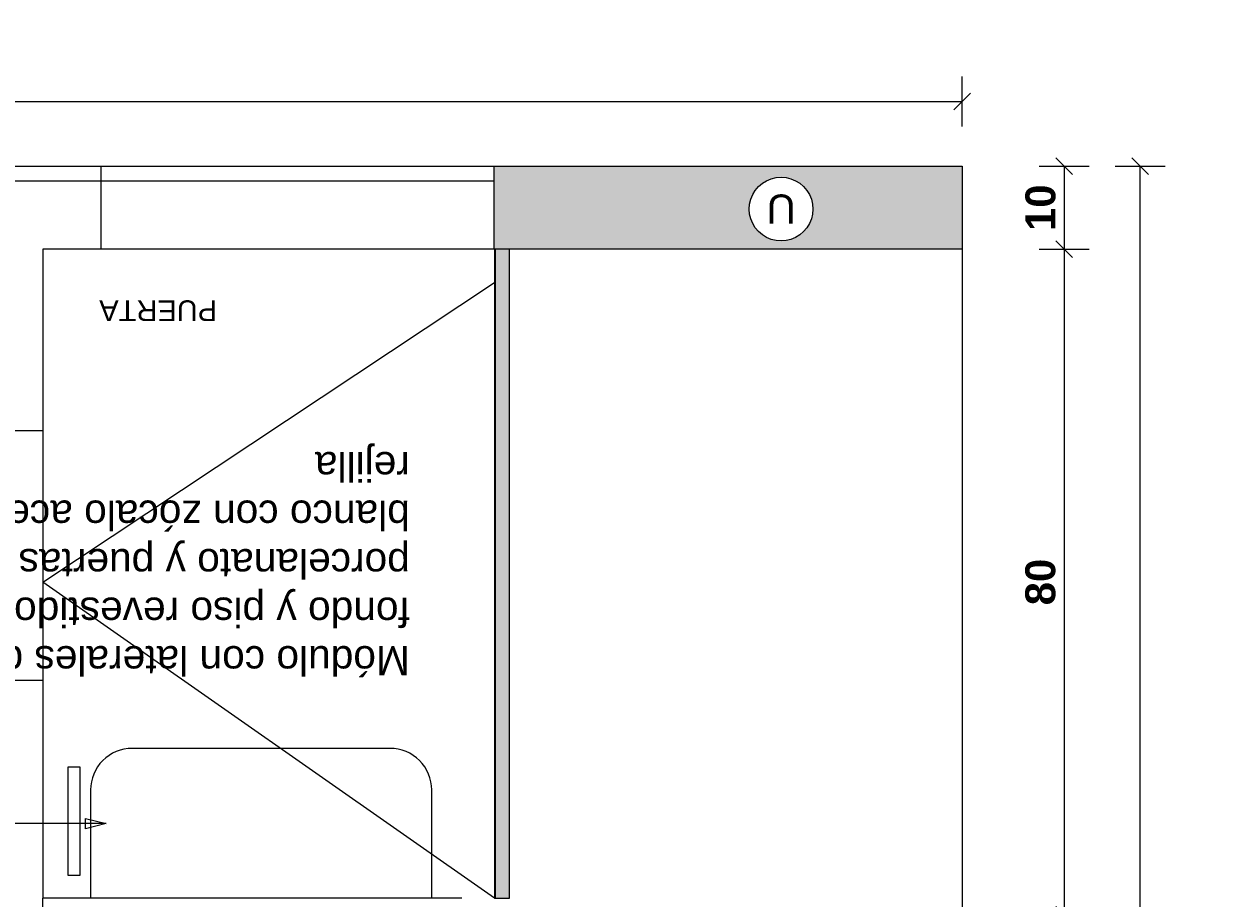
# Model space of a CAD drawing. Header units: millimetres. Extents: x -989 to -850, y -581 to -509.
# Tile 16 of 52: x -957.86 to -956.42, y -579.36 to -578.31. Entities that reach past the tile are written whole.
import ezdxf
from ezdxf.enums import TextEntityAlignment as Align

# ---------------------------------------------------------------- set-up
doc = ezdxf.new("R2010")
doc.units = ezdxf.units.MM
doc.header["$LTSCALE"] = 0.2
doc.set_wipeout_variables(frame=1)
for name, color, linetype in [('A-ALBA-0', 253, 'Continuous'), ('A-ALBA-0 @ 20', 253, 'Continuous'), ('A-ALBA-4', 6, 'Continuous'), ('A-ANNO-NIV', 2, 'Continuous'), ('A-ANOT-COTA-PARC', 1, 'Continuous'), ('AE-ALBA-1', 1, 'Continuous'), ('TXT COTA', 3, 'Continuous')]:
    doc.layers.add(name, color=color, linetype=linetype)
doc.styles.add('arial', font='arial.ttf')
doc.styles.add('BIS-ANOT', font='swiss.ttf')
doc.styles.add('BIS-COTA', font='swissb.ttf')
doc.styles.add('BIS-COTA-ACUM', font='swissi.ttf', dxfattribs={"oblique": 20})
doc.styles.add('E5-100', font='micross.ttf')
doc.dimstyles.new('BIS-COTA-ACUM', dxfattribs={"dimscale": 0.9, "dimtxt": 0.0016, "dimasz": 0.001, "dimexe": 0.0035, "dimexo": 0, "dimgap": 0.0005, "dimtad": 1, "dimdec": 1, "dimlfac": 100, "dimrnd": 1, "dimzin": 9, "dimdsep": 46, "dimtxsty": 'BIS-COTA-ACUM', "dimblk1": 'MARK1', "dimblk2": 'MARK2', "dimsah": 1, "dimcen": 0, "dimclrd": 1, "dimclre": 256, "dimclrt": 256, "dimaunit": 1, "dimadec": 0, "dimazin": 0, "dimtfac": 1, "dimtdec": 1, "dimtix": 1, "dimtmove": 2, "dimatfit": 3, "dimldrblk": 'MARK1', "dimfxl": 1, "dimtolj": 1, "dimarcsym": 1})
doc.dimstyles.new('BIS-COTA-NIVE', dxfattribs={"dimscale": 1.8, "dimtxt": 0.0018, "dimasz": 0.0015, "dimexe": 0, "dimexo": 0, "dimgap": 0.0027, "dimtad": 2, "dimtih": 1, "dimtoh": 1, "dimzin": 1, "dimdsep": 46, "dimtxsty": 'BIS-COTA', "dimblk1": 'MARK1', "dimblk2": 'MARK2', "dimsah": 1, "dimcen": 0.0015, "dimclrd": 1, "dimclre": 1, "dimaunit": 1, "dimadec": 0, "dimazin": 0, "dimtfac": 1, "dimtix": 1, "dimtofl": 0, "dimtmove": 2, "dimatfit": 3, "dimldrblk": 'MARK1', "dimfxl": 1, "dimtolj": 1, "dimarcsym": 0})
doc.dimstyles.new('BIS-COTA-PARC', dxfattribs={"dimscale": 0, "dimtxt": 0.0018, "dimasz": 0.001, "dimexe": 0.0015, "dimexo": 0, "dimgap": 0.0005, "dimtad": 1, "dimdec": 0, "dimlfac": 100, "dimzin": 9, "dimdsep": 46, "dimtxsty": 'BIS-COTA', "dimblk": 'OBLIQUE', "dimcen": 2.5, "dimclrd": 256, "dimclre": 251, "dimclrt": 2, "dimadec": 1, "dimazin": 2, "dimtfac": 1, "dimtdec": 0, "dimtix": 1, "dimtmove": 2, "dimatfit": 3, "dimldrblk": 'DOT', "dimfxl": 0.0015, "dimfxlon": 1, "dimtolj": 1, "dimtzin": 0, "dimarcsym": 0})

# ---------------------------------------------------------------- blocks, each defined once
blk = doc.blocks.new('*D606')
at = {"layer": 'A-ALBA-0', "color": 1, "lineweight": -2, "transparency": 16777216}
for p, q in [((-956.9701, -579.3798), (-957.0301, -579.3798)), ((-957.0301, -579.3798), (-956.872, -579.5228)), ((-956.872, -579.5228), (-957.1193, -579.5228))]:
    blk.add_line(p, q, dxfattribs=at)
at = {"layer": 'Defpoints', "color": 0, "transparency": 16777216}
for p in [(-963.8326, -578.4798), (-956.9701, -579.3798), (-956.932, -579.5228)]:
    blk.add_point(p, dxfattribs=at)
at = {"layer": 'A-ALBA-0', "color": 0, "transparency": 16777216, "insert": (-957.0527, -579.4502), "char_height": 0.036, "attachment_point": 5, "style": 'BIS-COTA'}
blk.add_mtext('\\A1;+0.90', dxfattribs=at)
blk = doc.blocks.new('MARK1')
at = {"color": 0}
for p, q in [((1, 0), (-1, 0)), ((0, 1.5), (0, -1.5))]:
    blk.add_line(p, q, dxfattribs=at)
blk.add_lwpolyline([(0.5, 0.5), (-0.5, -0.5)], dxfattribs=at)
blk = doc.blocks.new('MARK2')
at = {"color": 0}
for p, q in [((1, 0), (-1, 0)), ((0, 1.5), (0, -1.5))]:
    blk.add_line(p, q, dxfattribs=at)
blk.add_lwpolyline([(0.5, 0.5), (-0.5, -0.5)], dxfattribs=at)
blk = doc.blocks.new('*D607')
at = {"layer": 'A-ANNO-NIV', "color": 1, "lineweight": -2, "transparency": 16777216}
for p, q in [((-956.8723, -580.5898), (-956.9323, -580.5898)), ((-956.9323, -580.5898), (-956.7872, -580.7389)), ((-956.7872, -580.7389), (-957.0269, -580.7389))]:
    blk.add_line(p, q, dxfattribs=at)
at = {"layer": 'Defpoints', "color": 0, "transparency": 16777216}
for p in [(-963.2989, -578.4798), (-956.8723, -580.5898), (-956.8472, -580.7389)]:
    blk.add_point(p, dxfattribs=at)
at = {"layer": 'A-ANNO-NIV', "color": 0, "transparency": 16777216, "insert": (-956.964, -580.6669), "char_height": 0.036, "attachment_point": 5, "style": 'BIS-COTA'}
blk.add_mtext('\\A1;+2.11', dxfattribs=at)
blk = doc.blocks.new('_Oblique')
at = {"layer": 'TXT COTA', "color": 0, "lineweight": -2}
blk.add_line((-0.5, -0.5), (0.5, 0.5), dxfattribs=at)
blk = doc.blocks.new('*D563')
at = {"layer": 'A-ANOT-COTA-PARC', "color": 251, "lineweight": -2, "transparency": 16777216}
for p, q in [((-956.6399, -578.4798), (-956.5799, -578.4798)), ((-956.6399, -578.5798), (-956.5799, -578.5798))]:
    blk.add_line(p, q, dxfattribs=at)
at = {"layer": 'A-ANOT-COTA-PARC', "lineweight": -2, "transparency": 16777216}
blk.add_line((-956.6099, -578.4798), (-956.6099, -578.5798), dxfattribs=at)
at = {"layer": 'Defpoints', "color": 0, "transparency": 16777216}
for p in [(-956.7326, -578.4798, -0.0005), (-956.7326, -578.5798, -0.0005), (-956.6099, -578.5798)]:
    blk.add_point(p, dxfattribs=at)
at = {"layer": 'A-ANOT-COTA-PARC', "lineweight": -2, "transparency": 16777216, "xscale": 0.02, "yscale": 0.02, "zscale": 0.02}
for p, rotation in [((-956.6099, -578.4798), 90), ((-956.6099, -578.5798), 270)]:
    blk.add_blockref('_Oblique', p, dxfattribs=dict(at, rotation=rotation))
at = {"layer": 'A-ANOT-COTA-PARC', "color": 2, "transparency": 16777216, "insert": (-956.6383, -578.5298), "char_height": 0.036, "attachment_point": 5, "rotation": 90, "style": 'BIS-COTA'}
blk.add_mtext('\\A1;10', dxfattribs=at)
blk = doc.blocks.new('_Dot')
at = {"color": 0, "linetype": 'ByBlock', "lineweight": -2}
blk.add_line((-0.5, 0), (-1, 0), dxfattribs=at)
at = {"color": 0, "linetype": 'ByBlock', "const_width": 0.5}
blk.add_lwpolyline([(-0.25, 0, 1), (0.25, 0, 1)], format="xyb", close=True, dxfattribs=at)
blk = doc.blocks.new('*D564')
at = {"layer": 'A-ANOT-COTA-PARC', "color": 251, "lineweight": -2, "transparency": 16777216}
for p, q in [((-956.6399, -578.5798), (-956.5799, -578.5798)), ((-956.6399, -579.3798), (-956.5799, -579.3798))]:
    blk.add_line(p, q, dxfattribs=at)
at = {"layer": 'A-ANOT-COTA-PARC', "lineweight": -2, "transparency": 16777216}
blk.add_line((-956.6099, -578.5798), (-956.6099, -579.3798), dxfattribs=at)
at = {"layer": 'Defpoints', "color": 0, "transparency": 16777216}
for p in [(-956.7326, -578.5798, -0.0005), (-956.7326, -579.3798, -0.0005), (-956.6099, -579.3798)]:
    blk.add_point(p, dxfattribs=at)
at = {"layer": 'A-ANOT-COTA-PARC', "lineweight": -2, "transparency": 16777216, "xscale": 0.02, "yscale": 0.02, "zscale": 0.02}
for p, rotation in [((-956.6099, -578.5798), 90), ((-956.6099, -579.3798), 270)]:
    blk.add_blockref('_Oblique', p, dxfattribs=dict(at, rotation=rotation))
at = {"layer": 'A-ANOT-COTA-PARC', "color": 2, "transparency": 16777216, "insert": (-956.6384, -578.9798), "char_height": 0.036, "attachment_point": 5, "rotation": 90, "style": 'BIS-COTA'}
blk.add_mtext('\\A1;80', dxfattribs=at)
blk = doc.blocks.new('*D569')
at = {"layer": 'A-ANOT-COTA-PARC', "color": 251, "lineweight": -2, "transparency": 16777216}
for p, q in [((-956.5488, -578.4798), (-956.4888, -578.4798)), ((-956.5488, -580.8418), (-956.4888, -580.8418))]:
    blk.add_line(p, q, dxfattribs=at)
at = {"layer": 'A-ANOT-COTA-PARC', "lineweight": -2, "transparency": 16777216}
blk.add_line((-956.5188, -580.8418), (-956.5188, -578.4798), dxfattribs=at)
at = {"layer": 'Defpoints', "color": 0, "transparency": 16777216}
for p in [(-956.7326, -578.4798, -0.0005), (-956.5188, -578.4798), (-956.7326, -580.8418)]:
    blk.add_point(p, dxfattribs=at)
at = {"layer": 'A-ANOT-COTA-PARC', "lineweight": -2, "transparency": 16777216, "xscale": 0.02, "yscale": 0.02, "zscale": 0.02}
for p, rotation in [((-956.5188, -578.4798), 90), ((-956.5188, -580.8418), 270)]:
    blk.add_blockref('_Oblique', p, dxfattribs=dict(at, rotation=rotation))
at = {"layer": 'A-ANOT-COTA-PARC', "color": 2, "transparency": 16777216, "insert": (-956.5474, -579.6608), "char_height": 0.036, "attachment_point": 5, "rotation": 90, "style": 'BIS-COTA'}
blk.add_mtext('\\A1;236', dxfattribs=at)
blk = doc.blocks.new('A-ANNO-NOM-2')
blk.add_wipeout([(0, -0.001913), (0.000299, -0.00189), (0.000591, -0.00182), (0.000869, -0.001705), (0.001125, -0.001548), (0.001353, -0.001353), (0.001548, -0.001125), (0.001705, -0.000869), (0.00182, -0.000591), (0.00189, -0.000299), (0.001913, 0), (0.00189, 0.000299), (0.00182, 0.000591), (0.001705, 0.000869), (0.001548, 0.001125), (0.001353, 0.001353), (0.001125, 0.001548), (0.000869, 0.001705), (0.000591, 0.00182), (0.000299, 0.00189), (0, 0.001913), (-0.000299, 0.00189), (-0.000591, 0.00182), (-0.000869, 0.001705), (-0.001125, 0.001548), (-0.001353, 0.001353), (-0.001548, 0.001125), (-0.001705, 0.000869), (-0.00182, 0.000591), (-0.00189, 0.000299), (-0.001913, 0), (-0.00189, -0.000299), (-0.00182, -0.000591), (-0.001705, -0.000869), (-0.001548, -0.001125), (-0.001353, -0.001353), (-0.001125, -0.001548), (-0.000869, -0.001705), (-0.000591, -0.00182), (-0.000299, -0.00189)])
blk.add_lwpolyline([(0, -0.001913), (0.000299, -0.00189), (0.000591, -0.00182), (0.000869, -0.001705), (0.001125, -0.001548), (0.001353, -0.001353), (0.001548, -0.001125), (0.001705, -0.000869), (0.00182, -0.000591), (0.00189, -0.000299), (0.001913, 0), (0.00189, 0.000299), (0.00182, 0.000591), (0.001705, 0.000869), (0.001548, 0.001125), (0.001353, 0.001353), (0.001125, 0.001548), (0.000869, 0.001705), (0.000591, 0.00182), (0.000299, 0.00189), (0, 0.001913), (-0.000299, 0.00189), (-0.000591, 0.00182), (-0.000869, 0.001705), (-0.001125, 0.001548), (-0.001353, 0.001353), (-0.001548, 0.001125), (-0.001705, 0.000869), (-0.00182, 0.000591), (-0.00189, 0.000299), (-0.001913, 0), (-0.00189, -0.000299), (-0.00182, -0.000591), (-0.001705, -0.000869), (-0.001548, -0.001125), (-0.001353, -0.001353), (-0.001125, -0.001548), (-0.000869, -0.001705), (-0.000591, -0.00182), (-0.000299, -0.00189)], close=True)
at = {"color": 1, "linetype": 'Continuous', "style": 'E5-100'}
blk.add_attdef('LETRA', text='', height=0.00175, dxfattribs=at).set_placement((0, 0), align=Align.MIDDLE_CENTER)
blk = doc.blocks.new('*D591')
at = {"layer": 'A-ANOT-COTA-PARC', "color": 251, "lineweight": -2, "transparency": 16777216}
for p, q in [((-959.2046, -578.432), (-959.2046, -578.372)), ((-956.7326, -578.432), (-956.7326, -578.372))]:
    blk.add_line(p, q, dxfattribs=at)
at = {"layer": 'A-ANOT-COTA-PARC', "lineweight": -2, "transparency": 16777216}
blk.add_line((-959.2046, -578.402), (-956.7326, -578.402), dxfattribs=at)
at = {"layer": 'Defpoints', "color": 0, "transparency": 16777216}
for p in [(-956.7326, -578.402), (-959.2046, -578.4798), (-956.7326, -578.4798)]:
    blk.add_point(p, dxfattribs=at)
at = {"layer": 'A-ANOT-COTA-PARC', "lineweight": -2, "transparency": 16777216, "xscale": 0.02, "yscale": 0.02, "zscale": 0.02, "rotation": 180}
blk.add_blockref('_Oblique', (-959.2046, -578.402), dxfattribs=at)
at = {"layer": 'A-ANOT-COTA-PARC', "lineweight": -2, "transparency": 16777216, "xscale": 0.02, "yscale": 0.02, "zscale": 0.02}
blk.add_blockref('_Oblique', (-956.7326, -578.402), dxfattribs=at)
at = {"layer": 'A-ANOT-COTA-PARC', "color": 2, "transparency": 16777216, "insert": (-957.9686, -578.374), "char_height": 0.036, "attachment_point": 5, "style": 'BIS-COTA'}
blk.add_mtext('\\A1;247', dxfattribs=at)
blk = doc.blocks.new('*D577')
at = {"layer": 'A-ALBA-0', "lineweight": -2, "transparency": 16777216}
blk.add_line((-959.3527, -579.6198), (-959.3527, -579.4688), dxfattribs=at)
at = {"layer": 'Defpoints', "color": 0, "transparency": 16777216}
for p in [(-956.7227, -576.7687), (-959.3527, -579.5616), (-959.3527, -579.6198)]:
    blk.add_point(p, dxfattribs=at)
at = {"layer": 'A-ALBA-0', "transparency": 16777216, "insert": (-959.3267, -579.5102), "char_height": 0.032, "attachment_point": 5, "rotation": 270, "style": 'BIS-COTA-ACUM'}
blk.add_mtext('\\A1;242', dxfattribs=at)
blk = doc.blocks.new('*D578')
at = {"layer": 'A-ALBA-0', "lineweight": -2, "transparency": 16777216}
blk.add_line((-959.5327, -579.6198), (-959.5327, -579.4717), dxfattribs=at)
at = {"layer": 'Defpoints', "color": 0, "transparency": 16777216}
for p in [(-956.7227, -576.7687), (-959.5327, -579.5652), (-959.5327, -579.6198)]:
    blk.add_point(p, dxfattribs=at)
at = {"layer": 'A-ALBA-0', "transparency": 16777216, "insert": (-959.5063, -579.5134), "char_height": 0.032, "attachment_point": 5, "rotation": 270, "style": 'BIS-COTA-ACUM'}
blk.add_mtext('\\A1;260', dxfattribs=at)
blk = doc.blocks.new('*D579')
at = {"layer": 'A-ALBA-0', "lineweight": -2, "transparency": 16777216}
blk.add_line((-961.1041, -579.6198), (-961.1041, -579.4836), dxfattribs=at)
at = {"layer": 'Defpoints', "color": 0, "transparency": 16777216}
for p in [(-956.4226, -576.7687), (-961.1041, -579.5785), (-961.1041, -579.6198)]:
    blk.add_point(p, dxfattribs=at)
at = {"layer": 'A-ALBA-0', "transparency": 16777216, "insert": (-961.0777, -579.5261), "char_height": 0.032, "attachment_point": 5, "rotation": 270, "style": 'BIS-COTA-ACUM'}
blk.add_mtext('\\A1;437', dxfattribs=at)
blk = doc.blocks.new('*D580')
at = {"layer": 'A-ALBA-0', "lineweight": -2, "transparency": 16777216}
blk.add_line((-961.2841, -579.6198), (-961.2841, -579.4944), dxfattribs=at)
at = {"layer": 'Defpoints', "color": 0, "transparency": 16777216}
for p in [(-956.4226, -576.7687), (-961.2841, -579.5871), (-961.2841, -579.6198)]:
    blk.add_point(p, dxfattribs=at)
at = {"layer": 'A-ALBA-0', "transparency": 16777216, "insert": (-961.2576, -579.5357), "char_height": 0.032, "attachment_point": 5, "rotation": 270, "style": 'BIS-COTA-ACUM'}
blk.add_mtext('\\A1;455', dxfattribs=at)
blk = doc.blocks.new('*U63')
blk.add_lwpolyline([(0, -0.007846), (-0.000312, -0.006596), (0.000313, -0.006596)], close=True)
blk.add_wipeout([(0, -0.001913), (0.000299, -0.00189), (0.000591, -0.00182), (0.000869, -0.001705), (0.001125, -0.001548), (0.001353, -0.001353), (0.001548, -0.001125), (0.001705, -0.000869), (0.00182, -0.000591), (0.00189, -0.000299), (0.001913, 0), (0.00189, 0.000299), (0.00182, 0.000591), (0.001705, 0.000869), (0.001548, 0.001125), (0.001353, 0.001353), (0.001125, 0.001548), (0.000869, 0.001705), (0.000591, 0.00182), (0.000299, 0.00189), (0, 0.001913), (-0.000299, 0.00189), (-0.000591, 0.00182), (-0.000869, 0.001705), (-0.001125, 0.001548), (-0.001353, 0.001353), (-0.001548, 0.001125), (-0.001705, 0.000869), (-0.00182, 0.000591), (-0.00189, 0.000299), (-0.001913, 0), (-0.00189, -0.000299), (-0.00182, -0.000591), (-0.001705, -0.000869), (-0.001548, -0.001125), (-0.001353, -0.001353), (-0.001125, -0.001548), (-0.000869, -0.001705), (-0.000591, -0.00182), (-0.000299, -0.00189)])
at = {"linetype": 'Continuous'}
blk.add_line((0, -0.007846), (0, -0.001913), dxfattribs=at)
blk.add_circle((0, 0), 0.001913)
at = {"color": 1, "linetype": 'Continuous', "style": 'E5-100'}
blk.add_attdef('LETRA', text='', height=0.00175, dxfattribs=at).set_placement((0, 0), align=Align.MIDDLE_CENTER)

msp = doc.modelspace()

# ---------------------------------------------------------------- hatches: boundary and pattern name
at = {"layer": 'A-ALBA-0'}
h = msp.add_hatch(color=256, dxfattribs=at)
h.dxf.hatch_style = 1
h.paths.add_polyline_path([(-956.7506, -578.5798), (-956.7326, -578.5798), (-956.7326, -578.4798), (-957.2949, -578.4798), (-957.2949, -578.5798)])
h = msp.add_hatch(color=256, dxfattribs=at)
h.dxf.hatch_style = 1
h.paths.add_polyline_path([(-957.2946, -579.3598), (-957.2766, -579.3598), (-957.2766, -578.5798), (-957.2946, -578.5798)])

# ---------------------------------------------------------------- linework, layer by layer
for p, q in [((-957.2936, -578.5798, -0.0009), (-957.2936, -579.3598, -0.0009)), ((-957.8373, -579.4298, 0.0005), (-957.8373, -579.3598))]:
    msp.add_line(p, q, dxfattribs=at)
msp.add_lwpolyline([(-957.2949, -578.4798), (-956.7326, -578.4798), (-956.7326, -578.5798), (-957.2949, -578.5798)], close=True, dxfattribs=at)
at = {"layer": 'A-ALBA-0', "elevation": -0.0005}
for points in [[(-957.2946, -578.5798), (-957.8373, -578.5798)], [(-957.2946, -578.5798), (-957.7673, -578.5798)]]:
    msp.add_lwpolyline(points, dxfattribs=at)
msp.add_lwpolyline([(-957.2946, -579.3598), (-957.2766, -579.3598), (-957.2766, -578.5798), (-957.2946, -578.5798)], close=True, dxfattribs=at)
at = {"layer": 'A-ALBA-0'}
msp.add_lwpolyline([(-957.3336, -579.3598), (-957.8373, -579.3598)], dxfattribs=at)
at = {"layer": 'AE-ALBA-1'}
msp.add_line((-957.7673, -578.5798, 0.0005), (-957.7673, -578.4798, 0.0005), dxfattribs=at)

# ---------------------------------------------------------------- texts
at = {"layer": 'A-ALBA-0', "attachment_point": 7, "rotation": 180, "style": 'arial'}
for s, width, insert, char_height in [('\\A1;PUERTA', 0.646215, (-957.6278, -578.6408), 0.025), ('\\A1;Módulo con laterales de acero inox., fondo y piso revestidos de porcelanato y puertas melamínico blanco con zócalo acero inox. con rejilla', 0.833809, (-957.3962, -578.8129, 0.0005), 0.035)]:
    msp.add_mtext_dynamic_manual_height_columns(s, width=width, gutter_width=12.5, heights=[0], dxfattribs=dict(at, insert=insert, char_height=char_height))

# ---------------------------------------------------------------- dimensions: what is measured, and where the dimension line sits
at = {"layer": 'A-ALBA-0'}
dim = msp.add_ordinate_dim(feature_location=(-956.9701, -579.3798), offset=(0.0381, -0.143), dtype=0, origin=(-963.8326, -578.4798), dimstyle='BIS-COTA-NIVE', override={"dimscale": 0, "dimpost": '+<>', "dimtix": 1, "dimtofl": 0, "dimtmove": 2, "dimatfit": 3}, dxfattribs=at)
dim.commit()
dim.dimension.update_dxf_attribs({"geometry": '*D606', "text_midpoint": (-957.0527, -579.4502)})
at = {"layer": 'A-ANNO-NIV'}
dim = msp.add_ordinate_dim(feature_location=(-956.8723, -580.5898), offset=(0.0251, -0.1491), dtype=0, origin=(-963.2989, -578.4798), dimstyle='BIS-COTA-NIVE', override={"dimscale": 0, "dimpost": '+<>', "dimtix": 1, "dimtofl": 0, "dimtmove": 2, "dimatfit": 3}, dxfattribs=at)
dim.commit()
dim.dimension.update_dxf_attribs({"geometry": '*D607', "text_midpoint": (-956.964, -580.6669)})
at = {"layer": 'A-ANOT-COTA-PARC'}
dim = msp.add_linear_dim(base=(-956.7326, -578.402), p1=(-959.2046, -578.4798), p2=(-956.7326, -578.4798), dimstyle='BIS-COTA-PARC', override={"dimscale": 0, "dimtix": 1, "dimtofl": 1, "dimtmove": 2, "dimatfit": 3}, dxfattribs=at)
dim.commit()
dim.dimension.update_dxf_attribs({"geometry": '*D591', "text_midpoint": (-957.9686, -578.374)})
for base, p1, p2, picture, middle in [((-956.6099, -578.5798), (-956.7326, -578.4798, -0.0005), (-956.7326, -578.5798, -0.0005), '*D563', (-956.6383, -578.5298)), ((-956.5188, -578.4798), (-956.7326, -580.8418), (-956.7326, -578.4798, -0.0005), '*D569', (-956.5474, -579.6608)), ((-956.6099, -579.3798), (-956.7326, -578.5798, -0.0005), (-956.7326, -579.3798, -0.0005), '*D564', (-956.6384, -578.9798))]:
    dim = msp.add_linear_dim(base=base, p1=p1, p2=p2, angle=270, dimstyle='BIS-COTA-PARC', override={"dimscale": 0, "dimtix": 1, "dimtofl": 1, "dimtmove": 2, "dimatfit": 3}, dxfattribs=at)
    dim.commit()
    dim.dimension.update_dxf_attribs({"geometry": picture, "text_midpoint": middle})

# ---------------------------------------------------------------- next in the draw order: block references
at = {"layer": 'A-ALBA-0 @ 20', "extrusion": (-0.000855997, -0.000855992, 0.999999)}
ref = msp.add_blockref('A-ANNO-NOM-2', (-956.9498, -578.5305, 1.3144), dxfattribs=dict(at, xscale=-20, yscale=20.0000000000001, zscale=20.00000000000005, rotation=179.9999999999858))
ref.add_attrib('LETRA', 'U', dxfattribs={"layer": '0', "color": 1, "linetype": 'Continuous', "extrusion": (-0.000855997, -0.000855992, 0.999999), "height": 0.035, "rotation": 180, "style": 'BIS-ANOT'}).set_placement((-956.9497, -578.5305, 1.3144), align=Align.MIDDLE_CENTER)

# ---------------------------------------------------------------- next in the draw order: hatches: boundary and pattern name
at = {"layer": 'A-ALBA-0'}
h = msp.add_hatch(dxfattribs=at)
h.set_pattern_fill('_USER', color=256, scale=0.6, angle=270, pattern_type=0)
h.set_pattern_definition([(270, (-958.31165, -609.6978), (0.6, -1e-13), [])])
h.paths.add_polyline_path([(-961.8826, -580.3898), (-963.8326, -580.3898), (-963.8326, -580.5798), (-958.8826, -580.5798), (-958.8826, -579.9798), (-957.3512, -579.9798), (-957.0327, -579.9798), (-956.7326, -579.9798), (-956.7326, -579.4298), (-957.3211, -579.4298), (-957.37, -579.4298), (-957.8373, -579.4298), (-957.8373, -579.3598), (-957.8373, -579.3608), (-957.8373, -578.5803), (-957.2946, -578.5793), (-957.2946, -578.5798), (-957.7673, -578.5798), (-957.7673, -578.4798), (-959.0046, -578.4798), (-959.0046, -578.6198), (-959.2046, -578.6198), (-959.1336, -579.4298), (-961.8836, -579.4298), (-961.8836, -578.6198), (-961.8136, -578.6198), (-961.8136, -578.4798), (-963.8326, -578.4798), (-963.8326, -579.4398), (-961.8826, -579.4398)])
h = msp.add_hatch(dxfattribs=at)
h.set_pattern_fill('_USER', color=256, scale=0.3, angle=180, pattern_type=0)
h.set_pattern_definition([(180, (-958.31165, -609.6978), (-7e-14, -0.3), [])])
h.paths.add_polyline_path([(-961.8836, -579.4298), (-961.8836, -578.6198), (-961.8136, -578.6198), (-961.8136, -578.4798), (-963.8326, -578.4798), (-963.8326, -579.4398), (-961.8826, -579.4398), (-961.8826, -580.3798), (-963.8326, -580.3798), (-963.8326, -580.5798), (-959.0826, -580.5798), (-959.0826, -579.9798), (-957.3826, -579.9798), (-957.0327, -579.9798), (-956.7326, -579.9798), (-956.7326, -579.4298), (-957.3326, -579.4298), (-957.3326, -579.3793), (-957.8373, -579.3803), (-957.8373, -578.5803), (-957.2946, -578.5793), (-957.2946, -578.5798), (-957.2949, -578.5798), (-957.2949, -578.4798), (-959.2046, -578.4798), (-959.2046, -578.6198), (-959.1336, -578.6198), (-959.1336, -579.4326)])

# ---------------------------------------------------------------- next in the draw order: dimensions: what is measured, and where the dimension line sits
for feature_location, offset, origin, text, picture, middle in [((-961.2841, -579.6198), (0, 0.0327), (-956.4226, -576.7687), '455', '*D580', (-961.2576, -579.5357)), ((-961.1041, -579.6198), (0, 0.0413), (-956.4226, -576.7687), '437', '*D579', (-961.0777, -579.5261)), ((-959.5327, -579.6198), (0, 0.0546), (-956.7227, -576.7687), '260', '*D578', (-959.5063, -579.5134)), ((-959.3527, -579.6198), (0, 0.0582), (-956.7227, -576.7687), '242', '*D577', (-959.3267, -579.5102))]:
    dim = msp.add_ordinate_dim(feature_location=feature_location, offset=offset, dtype=1, origin=origin, text=text, dimstyle='BIS-COTA-ACUM', override={"dimscale": 0, "dimtix": 1, "dimtofl": 1, "dimtmove": 2, "dimatfit": 3}, dxfattribs=at)
    dim.commit()
    dim.dimension.update_dxf_attribs({"geometry": picture, "text_midpoint": middle})

# ---------------------------------------------------------------- next in the draw order: block references
at = {"layer": 'A-ALBA-0 @ 20', "xscale": 20, "yscale": 20, "zscale": 20, "rotation": 89.99999999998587}
msp.add_blockref('*U63', (-957.9179, -579.2702, 0.0007), dxfattribs=at).add_auto_attribs({'LETRA': 'Ie'})

# ---------------------------------------------------------------- next in the draw order: linework, layer by layer
at = {"layer": 'A-ALBA-0'}
msp.add_line((-957.8373, -578.5798), (-957.8373, -579.3598), dxfattribs=at)
msp.add_lwpolyline([(-957.2946, -579.3598), (-957.8373, -578.9798), (-957.2946, -578.6198)], dxfattribs=at)
at = {"layer": 'A-ALBA-0', "elevation": 0}
msp.add_lwpolyline([(-957.3699, -579.3598), (-957.3699, -579.2298, 0.414214), (-957.4199, -579.1798), (-957.7299, -579.1798, 0.414214), (-957.7799, -579.2298), (-957.7799, -579.3598)], format="xyb", dxfattribs=at)
at = {"layer": 'A-ALBA-0'}
msp.add_lwpolyline([(-957.7923, -579.3322), (-957.7923, -579.2022), (-957.8073, -579.2022), (-957.8073, -579.3322)], close=True, dxfattribs=at)
at = {"layer": 'A-ALBA-4'}
msp.add_lwpolyline([(-963.8326, -578.4798), (-956.7326, -578.4798), (-956.7326, -580.8418), (-963.8326, -580.8418)], close=True, dxfattribs=at)

doc.saveas('drawing.dxf')
